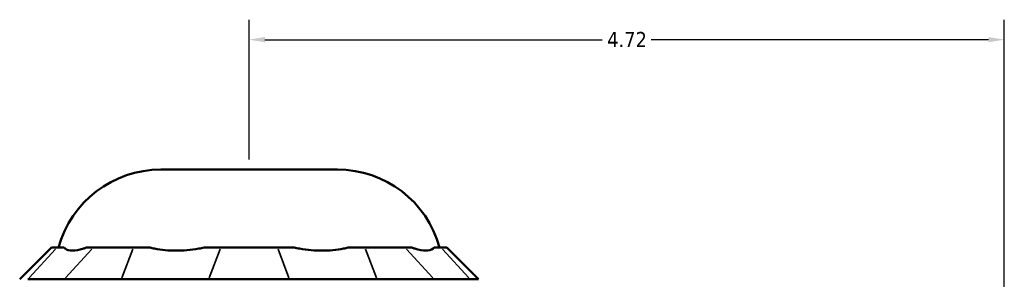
# Model space of a CAD drawing. Header units: inches. Extents: x -1.6 to 49.5, y -2.1 to 48.8.
# Tile 4 of 8: x -0.7 to 5.4, y 24.4 to 26. Entities that reach past the tile are written whole.
import ezdxf

# ---------------------------------------------------------------- set-up
doc = ezdxf.new("R2010")
doc.units = ezdxf.units.IN
doc.header["$MEASUREMENT"] = 0
for name, color, linetype, lineweight in [('Dimension (ANSI)', 7, 'Continuous', 25), ('Visible (ANSI)', 7, 'Continuous', 50), ('Visible Narrow (ANSI)', 7, 'Continuous', 35)]:
    doc.layers.add(name, color=color, linetype=linetype, lineweight=lineweight)
doc.styles.add('Note Text (ANSI)', font='tahoma.ttf')
doc.dimstyles.new('Default (ANSI)', dxfattribs={"dimtxt": 0.094488, "dimasz": 0.098425, "dimexe": 0.125, "dimexo": 0.0625, "dimgap": 0.031496, "dimtad": 0, "dimtih": 1, "dimtoh": 1, "dimrnd": 1e-08, "dimzin": 4, "dimdsep": 46, "dimtxsty": 'Note Text (ANSI)', "dimcen": 0.09, "dimdle": 0.393701, "dimclrd": 256, "dimclre": 256, "dimclrt": 5, "dimadec": 0, "dimazin": 1, "dimtfac": 1, "dimtofl": 0, "dimtmove": 0, "dimatfit": 3, "dimfxl": 1, "dimtolj": 1, "dimtzin": 4, "dimlwd": -1, "dimlwe": -1, "dimarcsym": 0})

# ---------------------------------------------------------------- blocks, each defined once
blk = doc.blocks.new('*D6')
at = {"layer": 'Defpoints', "color": 0, "transparency": 16777216}
for p in [(5.4218, 25.9003), (0.7018, 25.0881), (5.4218, 21.8612)]:
    blk.add_point(p, dxfattribs=at)
at = {"layer": 'Dimension (ANSI)', "transparency": 16777216}
for p, q in [((0.7018, 25.1506), (0.7018, 26.0253)), ((5.4218, 21.9237), (5.4218, 26.0253)), ((0.8003, 25.9003), (2.9084, 25.9003)), ((5.3234, 25.9003), (3.2153, 25.9003))]:
    blk.add_line(p, q, dxfattribs=at)
for points in [[(0.8003, 25.9167), (0.8003, 25.8839), (0.7018, 25.9003)], [(5.3234, 25.9167), (5.3234, 25.8839), (5.4218, 25.9003)]]:
    blk.add_solid(points, dxfattribs=at)
at = {"layer": 'Dimension (ANSI)', "color": 5, "transparency": 16777216, "insert": (2.9399, 25.9485), "char_height": 0.09449, "attachment_point": 1, "style": 'Note Text (ANSI)'}
blk.add_mtext('\\A1;4.72', dxfattribs=at)

msp = doc.modelspace()

# ---------------------------------------------------------------- linework, layer by layer
at = {"layer": 'Visible (ANSI)'}
for p, q in [((0.1495, 25.0881), (1.2541, 25.0881)), ((-0.5334, 24.6002), (-0.7319, 24.4018)), ((-0.5334, 24.6002), (-0.4982, 24.6002)), ((-0.4549, 24.6002), (-0.4982, 24.6002)), ((-0.272, 24.6002), (-0.3153, 24.6002)), ((-0.272, 24.6002), (-0.0214, 24.6002)), ((0.083, 24.6002), (-0.0214, 24.6002)), ((0.5247, 24.6002), (0.4202, 24.6002)), ((0.5247, 24.6002), (0.879, 24.6002)), ((0.9835, 24.6002), (0.879, 24.6002)), ((1.4251, 24.6002), (1.3206, 24.6002)), ((1.4251, 24.6002), (1.6757, 24.6002)), ((1.7189, 24.6002), (1.6757, 24.6002)), ((1.9019, 24.6002), (1.8586, 24.6002)), ((1.9019, 24.6002), (1.9371, 24.6002)), ((1.9371, 24.6002), (2.1355, 24.4018)), ((-0.6815, 24.4018), (-0.4553, 24.4018)), ((-0.0974, 24.4018), (-0.4553, 24.4018)), ((-0.0974, 24.4018), (0.4487, 24.4018)), ((0.9549, 24.4018), (0.4487, 24.4018)), ((0.9549, 24.4018), (1.501, 24.4018)), ((1.859, 24.4018), (1.501, 24.4018)), ((1.859, 24.4018), (2.0852, 24.4018)), ((2.1355, 24.4018), (2.0852, 24.4018))]:
    msp.add_line(p, q, dxfattribs=at)
for centre, start, end in [((0.1495, 24.4267), 90, 164.79095), ((1.2541, 24.4267), 15.20905, 90)]:
    msp.add_arc(centre, 0.6614, start, end, dxfattribs=at)
for points in [[(-0.4549, 24.6002), (-0.4529, 24.5979), (-0.4506, 24.5957), (-0.4368, 24.5853), (-0.4207, 24.5813), (-0.4026, 24.5813), (-0.3844, 24.5813), (-0.361, 24.5853), (-0.3279, 24.5957), (-0.3217, 24.5979), (-0.3153, 24.6002)], [(0.083, 24.6002), (0.0923, 24.5979), (0.1018, 24.5957), (0.1544, 24.5853), (0.2006, 24.5813), (0.2444, 24.5813), (0.2882, 24.5813), (0.3374, 24.5853), (0.3979, 24.5957), (0.4091, 24.5979), (0.4202, 24.6002)], [(0.9835, 24.6002), (0.9946, 24.5979), (1.0057, 24.5957), (1.0663, 24.5853), (1.1155, 24.5813), (1.1593, 24.5813), (1.2031, 24.5813), (1.2493, 24.5853), (1.3018, 24.5957), (1.3113, 24.5979), (1.3206, 24.6002)], [(1.7189, 24.6002), (1.7253, 24.5979), (1.7316, 24.5957), (1.7647, 24.5853), (1.7881, 24.5813), (1.8062, 24.5813), (1.8244, 24.5813), (1.8405, 24.5853), (1.8543, 24.5957), (1.8565, 24.5979), (1.8586, 24.6002)]]:
    msp.add_open_spline(points, degree=3, knots=[-0.4425768, -0.4425768, -0.4425768, -0.4425768, -0.3612, -0.3612, 0, 0, 0, 0.3612, 0.3612, 0.4425768, 0.4425768, 0.4425768, 0.4425768], dxfattribs=at)
at = {"layer": 'Visible Narrow (ANSI)'}
for p, q in [((-0.5074, 24.5903), (-0.6723, 24.4117)), ((-0.4462, 24.4117), (-0.2812, 24.5903)), ((-0.0252, 24.5903), (-0.0936, 24.4117)), ((0.5209, 24.5903), (0.4525, 24.4117)), ((0.8828, 24.5903), (0.9511, 24.4117)), ((1.4289, 24.5903), (1.4972, 24.4117)), ((1.6848, 24.5903), (1.8498, 24.4117)), ((1.911, 24.5903), (2.076, 24.4117))]:
    msp.add_line(p, q, dxfattribs=at)

# ---------------------------------------------------------------- dimensions: what is measured, and where the dimension line sits
at = {"layer": 'Dimension (ANSI)'}
dim = msp.add_linear_dim(base=(5.4218, 25.9003), p1=(0.7018, 25.0881), p2=(5.4218, 21.8612), angle=180, dimstyle='Default (ANSI)', override={"dimgap": 0.031496, "dimtih": 0, "dimtoh": 0, "dimdec": 2, "dimtol": 0, "dimlim": 0, "dimtp": 0, "dimtm": 0, "dimtdec": 2, "dimatfit": 1}, dxfattribs=at)
dim.commit()
dim.dimension.update_dxf_attribs({"geometry": '*D6', "text_midpoint": (3.0618, 25.9003), "dimtype": 160})

doc.saveas('drawing.dxf')
